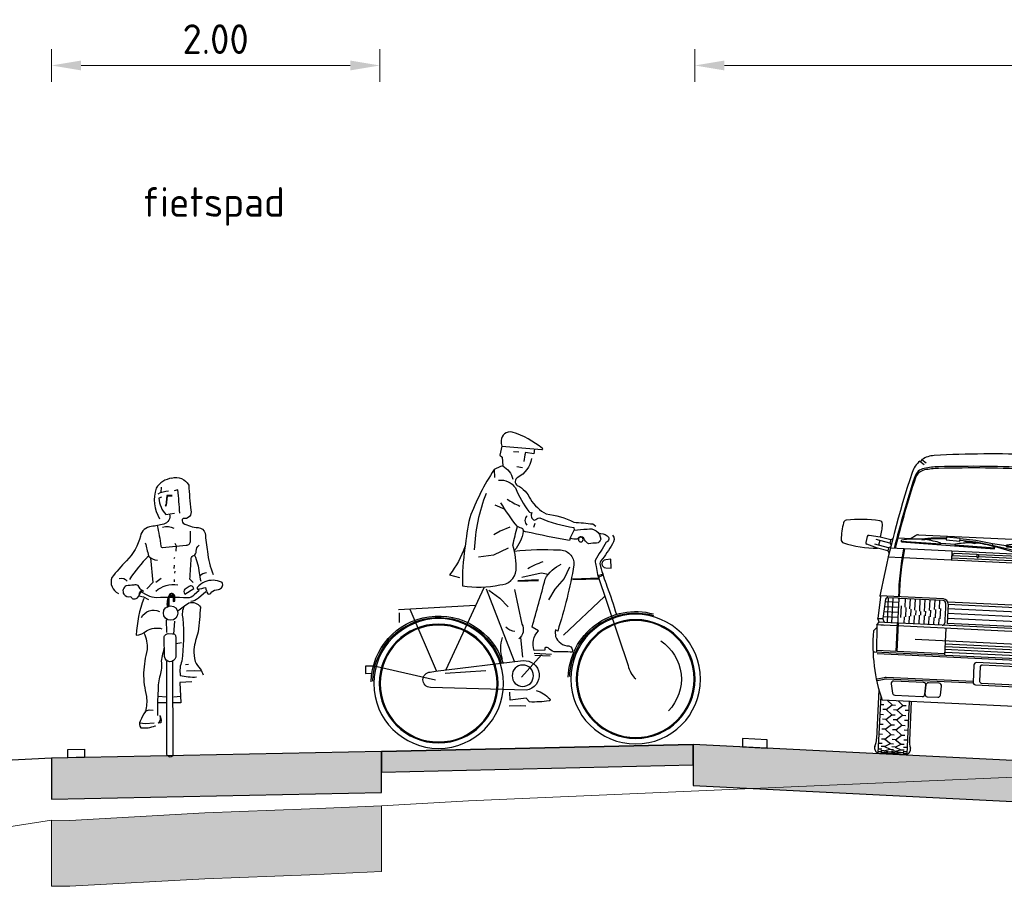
# Model space of a CAD drawing. Header units: metres. Extents: x 180716 to 180809, y 418548 to 418668.
# Tile 43 of 148: x 180771 to 180777, y 418576 to 418581. Entities that reach past the tile are written whole.
import ezdxf

# ---------------------------------------------------------------- set-up
doc = ezdxf.new("R2010")
doc.units = ezdxf.units.M
doc.layers.get('0').update_dxf_attribs({"color": 30, "lineweight": 0})
doc.layers.get('Defpoints').update_dxf_attribs({"lineweight": 0})
for name, color, linetype, lineweight in [('B-WE-GW-BERM-GD', 253, 'Continuous', 0), ('B-WE-VH-M', 253, 'Continuous', 0), ('B-WE-VH-VERHARDING_ASFALT-GD', 253, 'Continuous', 0), ('N-WE-GW-BERM-GD', 90, 'Continuous', 30), ('N-WE-VH-M', 7, 'Continuous', 18), ('N-WE-VH-VERHARDING_ASFALT-GD', 210, 'Continuous', 30), ('N-WE-VW-MARKERING-GD', 7, 'Continuous', 30), ('X-XX-AL-AANKLEDING-SD', 6, 'Continuous', 25)]:
    doc.layers.add(name, color=color, linetype=linetype, lineweight=lineweight)
doc.layers.add('B-WE-VH-VERHARDING_ASFALT-AD', color=253, linetype='Continuous', lineweight=0, transparency=0.5)
doc.layers.add('N-WE-VH-VERHARDING_ASFALT-AD', color=212, linetype='Continuous', lineweight=18, transparency=0.3)
doc.styles.add('NLCS-ISO-M100-T18', font='NLCS-ISO.ttf', dxfattribs={"height": 0.18})
doc.dimstyles.new('NLCS-M100-T18-PIJL_L2_H1', dxfattribs={"dimscale": 0.1, "dimtxt": 2.5, "dimasz": 1.8, "dimexe": 2, "dimexo": 2, "dimgap": 0.7, "dimtad": 1, "dimzin": 0, "dimdsep": 46, "dimtxsty": 'NLCS-ISO-M100-T18', "dimcen": 0, "dimdle": 2, "dimclrd": 256, "dimclre": 256, "dimclrt": 1, "dimadec": 1, "dimazin": 0, "dimtfac": 1, "dimtdec": 3, "dimtofl": 0, "dimtmove": 0, "dimatfit": 3, "dimfxl": 2, "dimfxlon": 1, "dimtfillclr": 256, "dimtolj": 1, "dimtzin": 0, "dimlwd": -1, "dimlwe": -1, "dimarcsym": 0})

# ---------------------------------------------------------------- blocks, each defined once
blk = doc.blocks.new('*D22')
at = {"layer": 'Defpoints', "color": 0, "transparency": 16777216}
for p in [(180786.1905, 418580.8173), (180775.1942, 418576.6922), (180786.1905, 418576.1366)]:
    blk.add_point(p, dxfattribs=at)
at = {"layer": 'N-WE-VH-M', "transparency": 16777216}
for p, q in [((180775.1942, 418580.7173), (180775.1942, 418580.9173)), ((180786.1905, 418580.7173), (180786.1905, 418580.9173)), ((180775.3742, 418580.8173), (180786.0105, 418580.8173))]:
    blk.add_line(p, q, dxfattribs=at)
for points in [[(180775.3742, 418580.8473), (180775.3742, 418580.7873), (180775.1942, 418580.8173)], [(180786.0105, 418580.8473), (180786.0105, 418580.7873), (180786.1905, 418580.8173)]]:
    blk.add_solid(points, dxfattribs=at)
at = {"layer": 'N-WE-VH-M', "color": 1, "transparency": 16777216, "insert": (180780.6924, 418580.9773), "char_height": 0.18, "attachment_point": 5, "style": 'NLCS-ISO-M100-T18'}
blk.add_mtext('\\A1;11.00', dxfattribs=at)
blk = doc.blocks.new('SAL-AANKLEDING_FIETSTER_VOORAANZICHT-D')
for points in [[(0.0102, 1.6936, 0.224954), (-0.0855, 1.6328, 0.218026), (-0.0646, 1.4466, -0.070213)], [(0.0102, 1.6936, -0.362904), (0.1127, 1.652, 0.015093), (0.1262, 1.4992, -0.568041), (0.0785, 1.4489, 0.463013), (0.0794, 1.4201, 0.11132), (0.1697, 1.3934, -0.31235), (0.2134, 1.3596, 0.04183), (0.2272, 1.2473, 0.074826), (0.2616, 1.1086, 1453.487325)], [(-0.0729, 1.5991, -0.105441), (-0.0101, 1.6172, -1.362009)], [(0.0585, 1.4818, 0.012848), (0.0467, 1.6221), (0.0242, 1.6179)], [(-0.0519, 1.578), (-0.0691, 1.5724, 0.16771), (-0.0256, 1.4722), (0.0264, 1.4819)], [(-0.0047, 1.4753, -0.429934), (-0.0392, 1.415, -0.021707), (-0.1148, 1.4001, 0.316506), (-0.1812, 1.3422, -0.14059), (-0.2657, 1.1907, 0.032752), (-0.3547, 1.0897, 0.39656), (-0.3146, 0.9941, 2.431502)], [(-0.0796, 1.4062, -0.027944), (-0.0566, 1.2812, 0.422814), (-0.0458, 1.273), (0.0973, 1.2873, 0.51068), (0.123, 1.3137), (0.123, 1.3717)], [(-0.0459, 1.3955, -0.201307), (0.0232, 1.3894, -0.293478)], [(-0.1511, 1.3015, -0.014584), (-0.1326, 1.2212, 0.043832), (-0.2474, 1.0786, 3.218337)], [(0.1406, 1.0593), (0.1193, 1.0811, 0.008797), (0.128, 1.207, -0.226735), (0.1429, 1.2247, 0.298471), (0.1587, 1.2496, -0.223663), (0.1754, 1.2865, -4.108203)], [(-0.1333, 1.2211, 0.170934), (-0.0771, 1.1955, 0.38449)], [(0.1474, 1.2262, -0.087706), (0.1764, 1.1193, 0.04255), (0.1854, 1.0683, -2.271623)], [(-0.3093, 1.0839, -0.322135), (-0.2611, 1.0678, 1.351223)], [(0.2218, 1.1193, 0.151778), (0.1795, 1.0988, 0.134147)], [(-0.1636, 1.0065, -0.168398), (-0.1938, 1.0421, 0.208056), (-0.2208, 1.0438, -0.01449), (-0.2667, 1.0406, 0.431381), (-0.2819, 0.9892, 0.342036), (-0.2384, 0.9754, 0.502767), (-0.2075, 0.9629, 0.321691), (-0.1874, 0.9919, -0.567898), (-0.1627, 1.0072, -1.321991)], [(-0.0872, 1.0079, -0.227843), (0.0461, 1.0452, 0.144244)], [(0.0891, 0.99), (0.1432, 1.0238, 0.561425), (0.1157, 1.0359, -0.015186), (0.0897, 1.0189, 0.437223), (0.0891, 0.99, -0.83324)], [(0.3122, 1.0622, 0.206679), (0.2107, 1.0636, 0.115586), (0.1643, 1.0302, 0.284772), (0.1682, 1.0181, 0.001883), (0.2155, 1.0295, 0.077479), (0.228, 0.9916, 0.472133), (0.2495, 1.0003, -0.166307), (0.2939, 1.018, 0.498514), (0.3168, 1.0595), (0.3122, 1.0622)], [(-0.1602, 0.9623, 0.073428), (-0.2073, 0.7409, 0.187521), (-0.1433, 0.7669, -0.191907), (-0.0497, 0.7793, 2.461001)], [(0.1766, 1.0118), (0.145, 0.986, -0.244623), (0.1043, 0.9665, 0.016865), (-0.0824, 0.9674, -0.118708), (-0.1363, 0.9812), (-0.179, 1.0031), (-0.1913, 0.9791), (-0.1617, 0.9723), (-0.1317, 0.9575)], [(0.2176, 1.004), (0.1715, 0.9648, -0.132229), (0.1251, 0.9437, 0.333695)], [(0.0466, 0.8865, -0.028217), (0.1132, 0.9359, -0.34375), (0.184, 0.9104, -0.008166), (0.1711, 0.7597, 0.053344), (0.144, 0.6535, 0.087477), (0.1524, 0.5794, 0.083197), (0.1821, 0.5357, -0.082582), (0.2004, 0.4982, -1.052457)], [(0.0855, 0.9168, 0.177371), (0.0763, 0.8421, -0.057471), (0.0702, 0.5829, 0.127258), (0.0612, 0.4959, 0.0836), (0.1599, 0.4859, 2.180609)], [(-0.1741, 0.8468, -0.408369), (-0.0653, 0.8837, 0.431027)], [(-0.1595, 0.754, -0.122303), (-0.1408, 0.652, 0.045301), (-0.162, 0.5118, 0.055524), (-0.1442, 0.367, -0.09123), (-0.1507, 0.2762, 0.06619), (-0.1815, 0.2181, 0.323893), (-0.1788, 0.1771, 0.121836), (-0.091, 0.1892, -1.824136), (-0.0913, 0.1879, -0.254)], [(-0.0351, 0.6168), (-0.0364, 0.7214, -0.443605), (-0.0131, 0.7493), (0.0139, 0.7485, -0.505348), (0.0336, 0.7263), (0.0342, 0.6058, -0.843072), (-0.0347, 0.6097), (-0.0351, 0.6168)], [(-0.0357, 0.6679, 0.016355), (-0.0548, 0.5817, -0.100875), (-0.0604, 0.4965, 0.107973), (-0.0733, 0.4037, 0.025875), (-0.0774, 0.2518, 20.285035)], [(0.0136, 0.5803), (0.0171, 0.0183, -0.965528), (-0.0194, 0.016), (-0.0202, 0.5823)]]:
    blk.add_lwpolyline(points, format="xyb")
for points in [[(-0.0557, 1.6383), (-0.0565, 1.6075)], [(0.0126, 1.5881), (-0.0198, 1.5882), (-0.0271, 1.5282)], [(0.0115, 1.5854), (-0.0173, 1.5848), (-0.0253, 1.5299)], [(0.0289, 1.2996), (0.0356, 1.2828), (0.0352, 1.251)], [(-0.1191, 1.2106), (-0.1057, 1.06), (-0.1421, 1.0207)], [(0.0264, 1.2117), (0.0213, 1.2029)], [(0.0241, 1.1658), (0.0224, 1.1444)], [(-0.088, 1.0617), (-0.0541, 1.0866)], [(0.0242, 1.0777), (0.0246, 1.0641)], [(0.0281, 1.1291), (0.0253, 1.116)], [(-0.0212, 0.756), (-0.0217, 0.8331)], [(0.0264, 0.826), (0.0202, 0.7453)], [(0.0364, 0.6889), (0.0684, 0.6956)], [(0.0941, 0.5609), (0.1121, 0.5632)], [(0.0995, 0.5236), (0.1486, 0.5251), (0.1886, 0.5234)], [(0.1314, 0.4564), (0.0584, 0.4526), (0.0651, 0.3289), (0.0187, 0.3292)], [(-0.0218, 0.3635), (-0.0738, 0.3664)], [(0.063, 0.3663), (0.022, 0.3634)], [(-0.0247, 0.3287), (-0.0737, 0.3295)], [(-0.1521, 0.2787), (-0.1273, 0.286), (-0.1041, 0.2837)], [(-0.0601, 0.2492), (-0.0542, 0.2249), (-0.0574, 0.2069), (-0.0722, 0.2048), (-0.066, 0.2113), (-0.0594, 0.2253), (-0.0596, 0.2357), (-0.0609, 0.2518)], [(-0.1835, 0.2079), (-0.152, 0.2023), (-0.0966, 0.2076)]]:
    blk.add_lwpolyline(points)
for points in [[(-0.0273, 1.5311), (-0.0299, 1.526), (-0.0232, 1.5271)], [(0.0237, 0.9487), (0.023, 0.9782), (0.0142, 0.9897), (-0.0049, 0.985), (-0.0096, 0.9705), (-0.0161, 0.9419), (-0.0146, 0.92), (-0.0093, 0.9235), (-0.0098, 0.9559), (-0.0035, 0.9815), (0.0138, 0.9806), (0.0207, 0.9728), (0.0198, 0.9485)]]:
    blk.add_lwpolyline(points, close=True)
blk.add_lwpolyline([(0.0274, 0.946), (0.0282, 0.9772, 0.668087), (-0.0071, 0.9836, 0.16058), (-0.0176, 0.9104), (-0.0054, 0.9182), (-0.0061, 0.9603, -1.047019), (0.0189, 0.9646), (0.0177, 0.9451)], format="xyb", close=True)
blk.add_circle((0.0026, 0.8743), 0.0437)
blk = doc.blocks.new('SAL-AANKLEDING_BUSJE1_VOORAANZICHT-D')
for p, q in [((-0.6873, 1.7825), (-0.6612, 1.7645)), ((-0.6752, 1.7925), (-0.6491, 1.7745)), ((0.6752, 1.7925), (0.6491, 1.7745)), ((0.6873, 1.7825), (0.6612, 1.7645)), ((-0.11, 1.68), (-0.11, 1.63)), ((-0.0144, 1.69), (-0.1, 1.69)), ((-0.0122, 1.65), (-0.015, 1.7)), ((0.0122, 1.65), (0.015, 1.7)), ((0.0144, 1.69), (0.1, 1.69)), ((0.11, 1.68), (0.11, 1.63)), ((-0.1, 1.62), (0, 1.62)), ((0, 1.65), (-0.0122, 1.65)), ((0, 1.65), (0.0122, 1.65)), ((0.1, 1.62), (0, 1.62)), ((-0.9055, 1.31), (-0.9746, 1.3174)), ((-0.693, 1.329), (-0.7183, 1.31)), ((-0.675, 1.335), (0, 1.335)), ((-0.503, 1.3294), (-0.504, 1.3124)), ((-0.4211, 1.3248), (-0.503, 1.3294)), ((-0.4221, 1.3078), (-0.4211, 1.3248)), ((-0.324, 1.3172), (-0.4212, 1.3228)), ((-0.2219, 1.3024), (-0.324, 1.3172)), ((-0.053, 1.329), (-0.0783, 1.31)), ((0.675, 1.335), (0, 1.335)), ((0.137, 1.3294), (0.136, 1.3124)), ((0.2189, 1.3248), (0.137, 1.3294)), ((0.2179, 1.3078), (0.2189, 1.3248)), ((0.316, 1.3172), (0.2188, 1.3228)), ((0.4181, 1.3024), (0.316, 1.3172)), ((0.693, 1.329), (0.7183, 1.31)), ((0.9055, 1.31), (0.9746, 1.3174)), ((-0.9855, 1.3095), (-0.9929, 1.2741)), ((-0.9199, 1.2415), (-0.9861, 1.2625)), ((-0.8521, 1.2478), (-0.9358, 1.2653)), ((-0.846, 1.2771), (-0.9296, 1.2946)), ((-0.9085, 1.2902), (-0.9146, 1.2609)), ((-0.8419, 1.2967), (-0.9055, 1.31)), ((-0.8419, 1.2967), (-0.846, 1.2771)), ((-0.846, 1.2771), (-0.8377, 1.2645)), ((-0.8419, 1.2967), (-0.8292, 1.305)), ((-0.7989, 1.31), (-0.7183, 1.31)), ((-0.7765, 1.2872), (-0.7763, 1.2972)), ((-0.7765, 1.2872), (-0.208, 1.2729)), ((-0.7764, 1.2926), (-0.5364, 1.2865)), ((-0.5365, 1.2861), (-0.5363, 1.2911)), ((-0.5363, 1.2911), (-0.4477, 1.2889)), ((-0.504, 1.3124), (-0.4221, 1.3078)), ((-0.4478, 1.2839), (-0.4477, 1.2889)), ((-0.4478, 1.2843), (-0.2079, 1.2783)), ((-0.325, 1.3073), (-0.4218, 1.3128)), ((-0.3517, 1.3058), (-0.3913, 1.308)), ((-0.3304, 1.301), (-0.3305, 1.296)), ((-0.2234, 1.2925), (-0.325, 1.3073)), ((-0.0442, 1.2456), (-0.2238, 1.2895)), ((-0.2219, 1.3024), (-0.2234, 1.2925)), ((-0.0026, 1.2511), (-0.2234, 1.2925)), ((0.0015, 1.2791), (-0.2219, 1.3024)), ((-0.208, 1.2729), (-0.2078, 1.2829)), ((-0.1365, 1.2872), (-0.1363, 1.2972)), ((-0.1365, 1.2872), (0.432, 1.2729)), ((-0.1364, 1.2934), (-0.1363, 1.2972)), ((-0.1364, 1.2926), (0.1036, 1.2865)), ((0.0139, 1.2622), (0.0105, 1.2456)), ((0.1035, 1.2861), (0.1037, 1.2911)), ((0.1037, 1.2911), (0.1923, 1.2889)), ((0.136, 1.3124), (0.2179, 1.3078)), ((0.1922, 1.2839), (0.1923, 1.2889)), ((0.1922, 1.2843), (0.4321, 1.2783)), ((0.315, 1.3073), (0.2182, 1.3128)), ((0.2883, 1.3058), (0.2487, 1.308)), ((0.3096, 1.301), (0.3095, 1.296)), ((0.4166, 1.2925), (0.315, 1.3073)), ((0.5958, 1.2456), (0.4162, 1.2895)), ((0.4181, 1.3024), (0.4166, 1.2925)), ((0.6374, 1.2511), (0.4166, 1.2925)), ((0.6415, 1.2791), (0.4181, 1.3024)), ((0.432, 1.2729), (0.4322, 1.2829)), ((0.5036, 1.2934), (0.5037, 1.2972)), ((0.6539, 1.2622), (0.6505, 1.2456)), ((0.7989, 1.31), (0.7183, 1.31)), ((0.8419, 1.2967), (0.8292, 1.305)), ((0.846, 1.2771), (0.8377, 1.2645)), ((0.8419, 1.2967), (0.9055, 1.31)), ((0.8419, 1.2967), (0.846, 1.2771)), ((0.846, 1.2771), (0.9296, 1.2946)), ((0.8521, 1.2478), (0.9358, 1.2653)), ((0.9085, 1.2902), (0.9146, 1.2609)), ((0.9199, 1.2415), (0.9861, 1.2625)), ((0.9855, 1.3095), (0.9929, 1.2741)), ((-0.8562, 1.2282), (-0.9199, 1.2415)), ((-0.8521, 1.2478), (-0.8562, 1.2282)), ((-0.8562, 1.2282), (-0.8479, 1.2155)), ((-0.8521, 1.2478), (-0.8394, 1.2561)), ((0, 1.2456), (-0.8415, 1.2456)), ((-0.4654, 1.19), (-0.4654, 1.2456)), ((0, 1.204), (-0.4654, 1.204)), ((-0.314, 1.218), (-0.465, 1.218)), ((-0.314, 1.232), (-0.4474, 1.232)), ((-0.314, 1.234), (-0.314, 1.218)), ((-0.314, 1.234), (-0.304, 1.234)), ((-0.304, 1.234), (-0.304, 1.218)), ((0, 1.232), (-0.304, 1.232)), ((0, 1.218), (-0.304, 1.218)), ((0, 1.2456), (0.8415, 1.2456)), ((0, 1.232), (0.304, 1.232)), ((0, 1.218), (0.304, 1.218)), ((0, 1.204), (0.4654, 1.204)), ((0.314, 1.234), (0.304, 1.234)), ((0.304, 1.234), (0.304, 1.218)), ((0.314, 1.234), (0.314, 1.218)), ((0.314, 1.232), (0.4474, 1.232)), ((0.314, 1.218), (0.465, 1.218)), ((0.4654, 1.19), (0.4654, 1.2456)), ((0.8521, 1.2478), (0.8394, 1.2561)), ((0.8562, 1.2282), (0.8479, 1.2155)), ((0.8521, 1.2478), (0.8562, 1.2282)), ((0.8562, 1.2282), (0.9199, 1.2415)), ((-0.768, 1.19), (-0.8521, 1.19)), ((0, 1.19), (-0.7629, 1.19)), ((0, 1.19), (0.7629, 1.19)), ((0.768, 1.19), (0.8521, 1.19)), ((-0.887, 0.948), (-0.897, 0.816)), ((-0.505, 0.953), (-0.891, 0.953)), ((-0.891, 0.953), (-0.887, 0.948)), ((-0.8564, 0.9348), (-0.8657, 0.816)), ((-0.8575, 0.92), (-0.7749, 0.92)), ((-0.8463, 0.953), (-0.847, 0.944)), ((-0.7799, 0.944), (-0.8464, 0.944)), ((-0.838, 0.793), (-0.838, 0.944)), ((-0.81, 0.793), (-0.81, 0.944)), ((-0.7749, 0.939), (-0.7749, 0.903)), ((-0.7749, 0.903), (-0.7749, 0.8251)), ((-0.505, 0.944), (-0.7699, 0.944)), ((-0.7575, 0.8284), (-0.7575, 0.8984)), ((-0.735, 0.8924), (-0.735, 0.944)), ((-0.705, 0.8844), (-0.705, 0.944)), ((-0.675, 0.8764), (-0.675, 0.944)), ((-0.645, 0.8714), (-0.645, 0.944)), ((-0.615, 0.8725), (-0.615, 0.944)), ((-0.585, 0.8792), (-0.585, 0.944)), ((-0.555, 0.886), (-0.555, 0.944)), ((-0.525, 0.8928), (-0.525, 0.944)), ((-0.49, 0.929), (-0.49, 0.9006)), ((-0.49, 0.9006), (-0.49, 0.8263)), ((0, 0.9346), (-0.475, 0.9346)), ((-0.475, 0.923), (-0.475, 0.805)), ((-0.0214, 0.92), (-0.475, 0.92)), ((-0.0063, 0.8671), (-0.02, 0.8979)), ((0, 0.8753), (-0.0117, 0.9017)), ((0, 0.9346), (0.475, 0.9346)), ((0, 0.8753), (0.0117, 0.9017)), ((0.0063, 0.8671), (0.02, 0.8979)), ((0.0214, 0.92), (0.475, 0.92)), ((0.475, 0.923), (0.475, 0.805)), ((0.49, 0.929), (0.49, 0.9006)), ((0.49, 0.9006), (0.49, 0.8263)), ((0.505, 0.953), (0.891, 0.953)), ((0.505, 0.944), (0.7699, 0.944)), ((0.525, 0.8928), (0.525, 0.944)), ((0.555, 0.886), (0.555, 0.944)), ((0.585, 0.8792), (0.585, 0.944)), ((0.615, 0.8725), (0.615, 0.944)), ((0.645, 0.8714), (0.645, 0.944)), ((0.675, 0.8764), (0.675, 0.944)), ((0.705, 0.8844), (0.705, 0.944)), ((0.735, 0.8924), (0.735, 0.944)), ((0.7575, 0.8284), (0.7575, 0.8984)), ((0.7749, 0.939), (0.7749, 0.903)), ((0.8575, 0.92), (0.7749, 0.92)), ((0.7749, 0.903), (0.7749, 0.8251)), ((0.7799, 0.944), (0.8464, 0.944)), ((0.81, 0.793), (0.81, 0.944)), ((0.838, 0.793), (0.838, 0.944)), ((0.8463, 0.953), (0.847, 0.944)), ((0.8564, 0.9348), (0.8657, 0.816)), ((0.891, 0.953), (0.887, 0.948)), ((0.887, 0.948), (0.897, 0.816)), ((-0.8623, 0.86), (-0.7749, 0.86)), ((-0.8599, 0.89), (-0.7749, 0.89)), ((-0.7275, 0.8342), (-0.7275, 0.8904)), ((-0.705, 0.793), (-0.705, 0.8386)), ((-0.6975, 0.84), (-0.6975, 0.8824)), ((-0.675, 0.793), (-0.675, 0.8444)), ((-0.6675, 0.8458), (-0.6675, 0.8745)), ((-0.645, 0.793), (-0.645, 0.848)), ((-0.6375, 0.848), (-0.6375, 0.8714)), ((-0.615, 0.793), (-0.615, 0.8473)), ((-0.6075, 0.846), (-0.6075, 0.8742)), ((-0.585, 0.793), (-0.585, 0.8423)), ((-0.5775, 0.841), (-0.5775, 0.8809)), ((-0.5475, 0.836), (-0.5475, 0.8877)), ((-0.5175, 0.8309), (-0.5175, 0.8945)), ((-0.0508, 0.895), (-0.475, 0.895)), ((-0.059, 0.865), (-0.475, 0.865)), ((-0.0158, 0.8299), (-0.0367, 0.8768)), ((-0.013, 0.8461), (-0.0314, 0.8873)), ((-0.013, 0.8461), (-0.0055, 0.8629)), ((-0.0111, 0.8281), (0, 0.8529)), ((-0.0063, 0.8671), (0.0063, 0.8671)), ((-0.0055, 0.8629), (0.0055, 0.8629)), ((0.0111, 0.8281), (0, 0.8529)), ((0.013, 0.8461), (0.0055, 0.8629)), ((0.013, 0.8461), (0.0314, 0.8873)), ((0.0158, 0.8299), (0.0367, 0.8768)), ((0.0508, 0.895), (0.475, 0.895)), ((0.059, 0.865), (0.475, 0.865)), ((0.5175, 0.8309), (0.5175, 0.8945)), ((0.5475, 0.836), (0.5475, 0.8877)), ((0.5775, 0.841), (0.5775, 0.8809)), ((0.585, 0.793), (0.585, 0.8423)), ((0.6075, 0.846), (0.6075, 0.8742)), ((0.615, 0.793), (0.615, 0.8473)), ((0.6375, 0.848), (0.6375, 0.8714)), ((0.645, 0.793), (0.645, 0.848)), ((0.6675, 0.8458), (0.6675, 0.8745)), ((0.675, 0.793), (0.675, 0.8444)), ((0.6975, 0.84), (0.6975, 0.8824)), ((0.705, 0.793), (0.705, 0.8386)), ((0.7275, 0.8342), (0.7275, 0.8904)), ((0.8599, 0.89), (0.7749, 0.89)), ((0.8623, 0.86), (0.7749, 0.86)), ((-0.901, 0.776), (-0.887, 0.793)), ((-0.897, 0.816), (-0.8657, 0.816)), ((-0.887, 0.793), (-0.897, 0.816)), ((-0.8557, 0.793), (-0.887, 0.793)), ((-0.8557, 0.793), (-0.8657, 0.816)), ((-0.8646, 0.83), (-0.7749, 0.83)), ((-0.7799, 0.793), (-0.8557, 0.793)), ((-0.7779, 0.793), (-0.7779, 0.6209)), ((-0.7749, 0.8251), (-0.7749, 0.798)), ((-0.7729, 0.793), (-0.7729, 0.6209)), ((-0.505, 0.793), (-0.7699, 0.793)), ((-0.735, 0.793), (-0.735, 0.8328)), ((-0.555, 0.793), (-0.555, 0.8372)), ((-0.525, 0.793), (-0.525, 0.8322)), ((0, 0.793), (-0.505, 0.793)), ((-0.49, 0.8263), (-0.49, 0.808)), ((-0.0508, 0.835), (-0.475, 0.835)), ((0, 0.805), (-0.475, 0.805)), ((0, 0.805), (0.475, 0.805)), ((0, 0.793), (0.505, 0.793)), ((0.0508, 0.835), (0.475, 0.835)), ((0.49, 0.8263), (0.49, 0.808)), ((0.505, 0.793), (0.7699, 0.793)), ((0.525, 0.793), (0.525, 0.8322)), ((0.555, 0.793), (0.555, 0.8372)), ((0.735, 0.793), (0.735, 0.8328)), ((0.7729, 0.793), (0.7729, 0.6209)), ((0.8646, 0.83), (0.7749, 0.83)), ((0.7749, 0.8251), (0.7749, 0.798)), ((0.7779, 0.793), (0.7779, 0.6209)), ((0.7799, 0.793), (0.8557, 0.793)), ((0.8557, 0.793), (0.8657, 0.816)), ((0.8557, 0.793), (0.887, 0.793)), ((0.897, 0.816), (0.8657, 0.816)), ((0.887, 0.793), (0.897, 0.816)), ((0.901, 0.776), (0.887, 0.793)), ((-0.9005, 0.7614), (-0.92, 0.7388)), ((-0.901, 0.776), (-0.8955, 0.611)), ((-0.853, 0.776), (-0.901, 0.776)), ((0, 0.7759), (-0.901, 0.7759)), ((-0.481, 0.7759), (-0.481, 0.611)), ((0, 0.7759), (0.901, 0.7759)), ((0.481, 0.7759), (0.481, 0.611)), ((0.853, 0.776), (0.901, 0.776)), ((0.901, 0.776), (0.8955, 0.611)), ((0.9005, 0.7614), (0.92, 0.7388)), ((0, 0.6978), (-0.665, 0.6978)), ((0, 0.68), (-0.481, 0.68)), ((0, 0.663), (-0.481, 0.663)), ((0, 0.6978), (0.665, 0.6978)), ((0, 0.68), (0.481, 0.68)), ((0, 0.663), (0.481, 0.663)), ((0, 0.611), (-0.9056, 0.611)), ((-0.481, 0.6209), (-0.8958, 0.6209)), ((0, 0.6006), (-0.8908, 0.6006)), ((0, 0.646), (-0.481, 0.646)), ((0, 0.629), (-0.481, 0.629)), ((0, 0.646), (0.481, 0.646)), ((0, 0.629), (0.481, 0.629)), ((0, 0.611), (0.9056, 0.611)), ((0, 0.6006), (0.8908, 0.6006)), ((0.481, 0.6209), (0.8958, 0.6209)), ((-0.3, 0.561), (-0.3, 0.456)), ((0, 0.576), (-0.285, 0.576)), ((-0.261, 0.5535), (-0.261, 0.4635)), ((-0.251, 0.5635), (0, 0.5635)), ((0, 0.576), (0.285, 0.576)), ((0.251, 0.5635), (0, 0.5635)), ((0.261, 0.5535), (0.261, 0.4635)), ((0.3, 0.561), (0.3, 0.456)), ((-0.8416, 0.4581), (-0.8831, 0.4468)), ((-0.8403, 0.4481), (-0.8803, 0.4372)), ((-0.3, 0.4598), (-0.8285, 0.4598)), ((-0.2987, 0.4498), (-0.8272, 0.4498)), ((-0.285, 0.441), (0, 0.441)), ((-0.251, 0.4535), (0, 0.4535)), ((0.251, 0.4535), (0, 0.4535)), ((0.285, 0.441), (0, 0.441)), ((0.2987, 0.4498), (0.8272, 0.4498)), ((0.3, 0.4598), (0.8285, 0.4598)), ((0.8403, 0.4481), (0.8803, 0.4372)), ((0.8416, 0.4581), (0.8831, 0.4468)), ((-0.87, 0.3835), (-0.87, 0.085)), ((0.87, 0.3835), (0.87, 0.085)), ((-0.8575, 0.3475), (-0.8575, 0)), ((0, 0.321), (-0.8474, 0.321)), ((-0.8154, 0.321), (-0.785, 0.295)), ((-0.7504, 0.321), (-0.72, 0.295)), ((-0.6825, 0.321), (-0.6825, 0)), ((-0.67, 0.321), (-0.67, 0.085)), ((0, 0.321), (0.8474, 0.321)), ((0.67, 0.321), (0.67, 0.085)), ((0.6825, 0.321), (0.6825, 0)), ((0.7504, 0.321), (0.72, 0.295)), ((0.8154, 0.321), (0.785, 0.295)), ((0.8575, 0.3475), (0.8575, 0)), ((-0.855, 0.295), (-0.835, 0.295)), ((-0.82, 0.265), (-0.84, 0.265)), ((-0.82, 0.265), (-0.785, 0.295)), ((-0.82, 0.265), (-0.785, 0.235)), ((-0.785, 0.295), (-0.765, 0.295)), ((-0.755, 0.265), (-0.775, 0.265)), ((-0.755, 0.265), (-0.72, 0.295)), ((-0.755, 0.265), (-0.72, 0.235)), ((-0.72, 0.295), (-0.7, 0.295)), ((-0.685, 0.265), (-0.705, 0.265)), ((0.685, 0.265), (0.705, 0.265)), ((0.72, 0.295), (0.7, 0.295)), ((0.755, 0.265), (0.72, 0.295)), ((0.755, 0.265), (0.72, 0.235)), ((0.755, 0.265), (0.775, 0.265)), ((0.785, 0.295), (0.765, 0.295)), ((0.82, 0.265), (0.785, 0.295)), ((0.82, 0.265), (0.785, 0.235)), ((0.82, 0.265), (0.84, 0.265)), ((0.855, 0.295), (0.835, 0.295)), ((-0.855, 0.235), (-0.835, 0.235)), ((-0.82, 0.205), (-0.84, 0.205)), ((-0.82, 0.205), (-0.785, 0.235)), ((-0.82, 0.205), (-0.785, 0.175)), ((-0.785, 0.235), (-0.765, 0.235)), ((-0.755, 0.205), (-0.775, 0.205)), ((-0.755, 0.205), (-0.72, 0.235)), ((-0.755, 0.205), (-0.72, 0.175)), ((-0.72, 0.235), (-0.7, 0.235)), ((-0.685, 0.205), (-0.705, 0.205)), ((0.685, 0.205), (0.705, 0.205)), ((0.72, 0.235), (0.7, 0.235)), ((0.755, 0.205), (0.72, 0.235)), ((0.755, 0.205), (0.72, 0.175)), ((0.755, 0.205), (0.775, 0.205)), ((0.785, 0.235), (0.765, 0.235)), ((0.82, 0.205), (0.785, 0.235)), ((0.82, 0.205), (0.785, 0.175)), ((0.82, 0.205), (0.84, 0.205)), ((0.855, 0.235), (0.835, 0.235)), ((-0.855, 0.175), (-0.835, 0.175)), ((-0.82, 0.145), (-0.84, 0.145)), ((-0.82, 0.145), (-0.785, 0.175)), ((-0.82, 0.145), (-0.785, 0.115)), ((-0.785, 0.175), (-0.765, 0.175)), ((-0.755, 0.145), (-0.775, 0.145)), ((-0.755, 0.145), (-0.72, 0.175)), ((-0.755, 0.145), (-0.72, 0.115)), ((-0.72, 0.175), (-0.7, 0.175)), ((-0.685, 0.145), (-0.705, 0.145)), ((0.685, 0.145), (0.705, 0.145)), ((0.72, 0.175), (0.7, 0.175)), ((0.755, 0.145), (0.72, 0.175)), ((0.755, 0.145), (0.72, 0.115)), ((0.755, 0.145), (0.775, 0.145)), ((0.785, 0.175), (0.765, 0.175)), ((0.82, 0.145), (0.785, 0.175)), ((0.82, 0.145), (0.785, 0.115)), ((0.82, 0.145), (0.84, 0.145)), ((0.855, 0.175), (0.835, 0.175)), ((-0.855, 0.115), (-0.835, 0.115)), ((-0.855, 0.06), (-0.835, 0.06)), ((-0.82, 0.085), (-0.84, 0.085)), ((-0.82, 0.085), (-0.785, 0.115)), ((-0.82, 0.085), (-0.785, 0.06)), ((-0.82, 0.04), (-0.785, 0.06)), ((-0.785, 0.115), (-0.765, 0.115)), ((-0.785, 0.06), (-0.765, 0.06)), ((-0.755, 0.085), (-0.775, 0.085)), ((-0.755, 0.085), (-0.72, 0.115)), ((-0.755, 0.085), (-0.72, 0.06)), ((-0.755, 0.04), (-0.72, 0.06)), ((-0.72, 0.115), (-0.7, 0.115)), ((-0.72, 0.06), (-0.7, 0.06)), ((-0.685, 0.085), (-0.705, 0.085)), ((0.685, 0.085), (0.705, 0.085)), ((0.72, 0.115), (0.7, 0.115)), ((0.72, 0.06), (0.7, 0.06)), ((0.755, 0.085), (0.72, 0.115)), ((0.755, 0.085), (0.72, 0.06)), ((0.755, 0.04), (0.72, 0.06)), ((0.755, 0.085), (0.775, 0.085)), ((0.785, 0.115), (0.765, 0.115)), ((0.785, 0.06), (0.765, 0.06)), ((0.82, 0.085), (0.785, 0.115)), ((0.82, 0.085), (0.785, 0.06)), ((0.82, 0.04), (0.785, 0.06)), ((0.82, 0.085), (0.84, 0.085)), ((0.855, 0.115), (0.835, 0.115)), ((0.855, 0.06), (0.835, 0.06)), ((-0.8575, 0), (-0.6825, 0)), ((-0.855, 0.025), (-0.835, 0.025)), ((-0.855, 0.01), (-0.835, 0.01)), ((-0.82, 0.04), (-0.84, 0.04)), ((-0.82, 0.015), (-0.84, 0.015)), ((-0.82, 0.005), (-0.84, 0.005)), ((-0.82, 0.04), (-0.785, 0.025)), ((-0.82, 0.015), (-0.785, 0.025)), ((-0.82, 0.015), (-0.785, 0.01)), ((-0.82, 0.005), (-0.785, 0.01)), ((-0.82, 0.005), (-0.785, 0)), ((-0.785, 0.025), (-0.765, 0.025)), ((-0.785, 0.01), (-0.765, 0.01)), ((-0.755, 0.04), (-0.775, 0.04)), ((-0.755, 0.015), (-0.775, 0.015)), ((-0.755, 0.005), (-0.775, 0.005)), ((-0.755, 0.04), (-0.72, 0.025)), ((-0.755, 0.015), (-0.72, 0.025)), ((-0.755, 0.015), (-0.72, 0.01)), ((-0.755, 0.005), (-0.72, 0.01)), ((-0.755, 0.005), (-0.72, 0)), ((-0.72, 0.025), (-0.7, 0.025)), ((-0.72, 0.01), (-0.7, 0.01)), ((-0.685, 0.04), (-0.705, 0.04)), ((-0.685, 0.015), (-0.705, 0.015)), ((-0.685, 0.005), (-0.705, 0.005)), ((0.8575, 0), (0.6825, 0)), ((0.685, 0.04), (0.705, 0.04)), ((0.685, 0.015), (0.705, 0.015)), ((0.685, 0.005), (0.705, 0.005)), ((0.72, 0.025), (0.7, 0.025)), ((0.72, 0.01), (0.7, 0.01)), ((0.755, 0.04), (0.72, 0.025)), ((0.755, 0.015), (0.72, 0.025)), ((0.755, 0.015), (0.72, 0.01)), ((0.755, 0.005), (0.72, 0.01)), ((0.755, 0.005), (0.72, 0)), ((0.755, 0.04), (0.775, 0.04)), ((0.755, 0.015), (0.775, 0.015)), ((0.755, 0.005), (0.775, 0.005)), ((0.785, 0.025), (0.765, 0.025)), ((0.785, 0.01), (0.765, 0.01)), ((0.82, 0.04), (0.785, 0.025)), ((0.82, 0.015), (0.785, 0.025)), ((0.82, 0.015), (0.785, 0.01)), ((0.82, 0.005), (0.785, 0.01)), ((0.82, 0.005), (0.785, 0)), ((0.82, 0.04), (0.84, 0.04)), ((0.82, 0.015), (0.84, 0.015)), ((0.82, 0.005), (0.84, 0.005)), ((0.855, 0.025), (0.835, 0.025)), ((0.855, 0.01), (0.835, 0.01))]:
    blk.add_line(p, q)
for points in [[(0, 1.7108, 0.072539), (-0.0059, 1.7099, 0.083707), (-0.0106, 1.7076, 0.106587), (-0.0139, 1.7039, 0.131335), (-0.015, 1.7, 0.131335)], [(-0.015, 1.7, 0.131335), (-0.0139, 1.6961, 0.106587), (-0.0106, 1.6924, 0.083707), (-0.0059, 1.6901, 0.072539), (0, 1.6892, 0.072539)], [(0, 1.7108, -0.072539), (0.0059, 1.7099, -0.083707), (0.0106, 1.7076, -0.106587), (0.0139, 1.7039, -0.131335), (0.015, 1.7, -0.131335)], [(0.015, 1.7, -0.131335), (0.0139, 1.6961, -0.106587), (0.0106, 1.6924, -0.083707), (0.0059, 1.6901, -0.072539), (0, 1.6892, -0.072539)], [(0.2141, 1.335, -0.084851), (0.2544, 1.374, -0.081148), (0.3191, 1.4043, -0.069152), (0.4, 1.4156, -0.069152), (0.4809, 1.4043, -0.081148), (0.5456, 1.374, -0.084851), (0.5859, 1.335, -0.13694)], [(0.2399, 1.335, -0.058647), (0.2656, 1.3575, -0.081148), (0.3245, 1.3851, -0.069152), (0.4, 1.3956, -0.069152), (0.4755, 1.3851, -0.081148), (0.5344, 1.3575, -0.058647), (0.5601, 1.335, -0.13694)]]:
    blk.add_lwpolyline(points, format="xyb")
for points in [[(-0.7718, 0.355), (-0.6044, 0.355, 0.394848), (-0.5894, 0.369), (-0.5857, 0.424, 0.433848), (-0.6007, 0.44), (-0.7828, 0.44, 0.473285), (-0.7975, 0.4221), (-0.7865, 0.3671, 0.357511)], [(-0.5856, 0.426), (-0.5893, 0.371, 0.433848), (-0.5743, 0.355), (-0.5094, 0.355, 0.394848), (-0.4944, 0.369), (-0.4907, 0.424, 0.433848), (-0.5057, 0.44), (-0.5706, 0.44, 0.394848)], [(0.5856, 0.426), (0.5893, 0.371, -0.433848), (0.5743, 0.355), (0.5094, 0.355, -0.394848), (0.4944, 0.369), (0.4907, 0.424, -0.433848), (0.5057, 0.44), (0.5706, 0.44, -0.394848)], [(0.7718, 0.355), (0.6044, 0.355, -0.394848), (0.5894, 0.369), (0.5857, 0.424, -0.433848), (0.6007, 0.44), (0.7828, 0.44, -0.473285), (0.7975, 0.4221), (0.7865, 0.3671, -0.357511)]]:
    blk.add_lwpolyline(points, format="xyb", close=True)
for centre, radius in [((0, 1.265), 0.0141), ((0.64, 1.265), 0.0141), ((0.64, 1.265), 0.0141), ((0, 0.865), 0.0455)]:
    blk.add_circle(centre, radius)
for centre, radius, start, end in [((-0.5862, 1.6717), 0.15, 95.98087, 126.3606), ((0.0344, -4.2519), 6.106, 90.32247, 95.98087), ((-0.0344, -4.2519), 6.106, 84.01913, 89.67753), ((0.5862, 1.6717), 0.15, 53.6394, 84.01913), ((-0.5862, 1.6717), 0.15, 132.36961, 164.33228), ((-0.6415, 1.667), 0.075, 103.50538, 165.03085), ((-0.6844, 1.7913), 0.00931, 251.77378, 6.95643), ((-0.5345, 1.2434), 0.512, 94.20514, 104.07814), ((-0.5345, 1.2434), 0.502, 94.20514, 104.07814), ((0, -6.0256), 7.8006, 90, 94.20514), ((0, -6.0256), 7.7906, 90, 94.20514), ((0, -6.0256), 7.8006, 85.79486, 90), ((0, -6.0256), 7.7906, 85.79486, 90), ((0.5345, 1.2434), 0.502, 75.92186, 85.79486), ((0.5345, 1.2434), 0.512, 75.92186, 85.79486), ((0.6415, 1.667), 0.075, 14.96915, 76.49462), ((0.6844, 1.7913), 0.00931, 173.04357, 288.22622), ((0.5862, 1.6717), 0.15, 15.66772, 47.63039), ((5.134, 0.0772), 6.0883, 164.42198, 171.72899), ((5.0109, 0.1018), 5.9401, 164.52802, 168.89843), ((5.0109, 0.1018), 5.9341, 164.57362, 168.88706), ((-0.6376, 1.6573), 0.0754, 104.63241, 162.28245), ((-0.1, 1.68), 0.01, 90, 180), ((0.1, 1.68), 0.01, 0, 90), ((0.6376, 1.6573), 0.0754, 17.71755, 75.36759), ((-5.0109, 0.1018), 5.9341, 11.11294, 15.42638), ((-5.0109, 0.1018), 5.9401, 11.10157, 15.47198), ((-5.134, 0.0772), 6.0883, 8.27101, 15.57802), ((-0.1, 1.63), 0.01, 180, 270), ((0.1, 1.63), 0.01, 270, 0), ((-0.5171, 1.2781), 0.6259, 170.00544, 179.43722), ((-1.1138, 1.3833), 0.02, 99.28505, 170.00544), ((-0.9895, 0.6232), 0.7901, 84.53208, 99.28505), ((-0.9162, 1.3898), 0.02, 0.55397, 84.53208), ((-1.2156, 1.387), 0.3195, 346.06881, 0.55397), ((1.2156, 1.387), 0.3195, 179.44603, 193.93119), ((0.9162, 1.3898), 0.02, 95.46792, 179.44603), ((0.9895, 0.6232), 0.7901, 80.71495, 95.46792), ((1.1138, 1.3833), 0.02, 9.99456, 80.71495), ((0.5171, 1.2781), 0.6259, 0.56278, 9.99456), ((-0.9757, 1.3074), 0.01, 83.95202, 168.18872), ((-0.675, 1.305), 0.03, 90, 126.8699), ((-0.5107, 0.5478), 0.7696, 89.47867, 100.66014), ((-0.5106, 0.5528), 0.7696, 89.46686, 100.66014), ((-0.035, 1.305), 0.03, 90, 126.8699), ((0.1293, 0.5478), 0.7696, 89.47867, 100.66014), ((0.1294, 0.5528), 0.7696, 89.46686, 100.66014), ((0.675, 1.305), 0.03, 53.1301, 90), ((0.9757, 1.3074), 0.01, 11.81128, 96.04798), ((-1.123, 1.2841), 0.02, 179.43722, 255.39537), ((-0.944, 1.9711), 0.73, 255.39537, 271.89051), ((-0.9831, 1.272), 0.01, 168.18872, 252.42542), ((-0.6682, 0.8226), 0.4867, 88.20631, 102.83367), ((-0.6682, 0.8226), 0.4867, 74.2853, 85.62285), ((-0.3396, 0.8144), 0.4867, 91.49612, 102.83367), ((-0.5107, 0.5478), 0.7696, 76.45883, 81.07189), ((-0.5106, 0.5528), 0.7696, 76.45883, 78.08783), ((-0.3396, 0.8144), 0.4867, 74.2853, 88.91266), ((-0.0282, 0.8226), 0.4867, 88.20631, 102.83367), ((-0.0282, 0.8226), 0.4867, 74.2853, 85.62285), ((0.3004, 0.8144), 0.4867, 91.49612, 102.83367), ((0.1293, 0.5478), 0.7696, 76.45883, 81.07189), ((0.1294, 0.5528), 0.7696, 76.45883, 78.08783), ((0.3004, 0.8144), 0.4867, 74.2853, 88.91266), ((0.944, 1.9711), 0.73, 268.10949, 284.60463), ((0.9831, 1.272), 0.01, 287.57458, 11.81128), ((1.123, 1.2841), 0.02, 284.60463, 0.56278), ((0.9101, 1.0009), 1.6887, 171.66812, 181.6239), ((0.9101, 1.0009), 1.6837, 171.64321, 181.6239), ((-0.4474, 1.214), 0.018, 90, 180), ((-0.309, 1.2191), 0.00513, 192.68038, 347.31962), ((0.309, 1.2191), 0.00513, 192.68038, 347.31962), ((0.4474, 1.214), 0.018, 0, 90), ((-0.9101, 1.0009), 1.6837, 358.3761, 8.35679), ((-0.9101, 1.0009), 1.6887, 358.3761, 8.33188), ((-0.8464, 0.934), 0.01, 90, 175.50742), ((-0.7799, 0.939), 0.005, 360, 90), ((-0.7699, 0.939), 0.005, 90, 180), ((-0.505, 0.923), 0.03, 0, 90), ((-0.505, 0.929), 0.015, 0, 90), ((0, 0.865), 0.059, 90, 270), ((0, 0.865), 0.0385, 121.31381, 144.60535), ((0, 0.865), 0.0385, 72.26113, 107.73887), ((0, 0.865), 0.059, 270, 90), ((0, 0.865), 0.0385, 35.39465, 58.68619), ((0.505, 0.923), 0.03, 90, 180), ((0.505, 0.929), 0.015, 90, 180), ((0.7699, 0.939), 0.005, 0, 90), ((0.7799, 0.939), 0.005, 90, 180), ((0.8464, 0.934), 0.01, 4.49258, 90), ((0, 0.865), 0.0385, 162.20081, 245.79919), ((0, 0.865), 0.0385, 294.20081, 17.79919), ((-0.7799, 0.798), 0.005, 270, 360), ((-0.7699, 0.798), 0.005, 180, 270), ((-0.505, 0.808), 0.015, 270, 360), ((0, 0.865), 0.0385, 253.31381, 286.68619), ((0.505, 0.808), 0.015, 180, 270), ((0.7699, 0.798), 0.005, 270, 0), ((0.7799, 0.798), 0.005, 180, 270), ((0.1081, 0.7023), 1.0288, 177.97011, 201.75428), ((-0.1081, 0.7023), 1.0288, 338.24572, 2.02989), ((-0.9056, 0.601), 0.01, 90, 185.70761), ((0.9056, 0.601), 0.01, 354.29239, 90), ((-0.285, 0.561), 0.015, 90, 180), ((-0.251, 0.5535), 0.01, 90, 180), ((0.251, 0.5535), 0.01, 0, 90), ((0.285, 0.561), 0.015, 0, 90), ((-0.8285, 0.4098), 0.05, 90, 105.15437), ((-0.8272, 0.3998), 0.05, 90, 105.15437), ((-0.285, 0.456), 0.015, 180, 270), ((-0.251, 0.4635), 0.01, 180, 270), ((0.251, 0.4635), 0.01, 270, 0), ((0.285, 0.456), 0.015, 270, 0), ((0.8272, 0.3998), 0.05, 74.84563, 90), ((0.8285, 0.4098), 0.05, 74.84563, 90), ((-1.0114, 0.085), 0.1414, 340.80093, 0), ((-0.5286, 0.085), 0.1414, 180, 199.19907), ((0.5286, 0.085), 0.1414, 340.80093, 360), ((1.0114, 0.085), 0.1414, 180, 199.19907), ((-0.8498, 0.0287), 0.0297, 160.80093, 254.95104), ((-0.6902, 0.0287), 0.0297, 285.04896, 19.19907), ((0.6902, 0.0287), 0.0297, 160.80093, 254.95104), ((0.8498, 0.0287), 0.0297, 285.04896, 19.19907)]:
    blk.add_arc(centre, radius, start, end)
blk = doc.blocks.new('*D21')
at = {"layer": 'Defpoints', "color": 0, "transparency": 16777216}
for p in [(180773.2798, 418580.8173), (180773.2798, 418576.6491), (180771.2836, 418576.6089)]:
    blk.add_point(p, dxfattribs=at)
at = {"layer": 'N-WE-VH-M', "transparency": 16777216}
for p, q in [((180771.2836, 418580.7173), (180771.2836, 418580.9173)), ((180773.2798, 418580.7173), (180773.2798, 418580.9173)), ((180771.4636, 418580.8173), (180773.0998, 418580.8173))]:
    blk.add_line(p, q, dxfattribs=at)
for points in [[(180771.4636, 418580.8473), (180771.4636, 418580.7873), (180771.2836, 418580.8173)], [(180773.0998, 418580.8473), (180773.0998, 418580.7873), (180773.2798, 418580.8173)]]:
    blk.add_solid(points, dxfattribs=at)
at = {"layer": 'N-WE-VH-M', "color": 1, "transparency": 16777216, "insert": (180772.2817, 418580.9773), "char_height": 0.18, "attachment_point": 5, "style": 'NLCS-ISO-M100-T18'}
blk.add_mtext('\\A1;2.00', dxfattribs=at)
blk = doc.blocks.new('SAL-AANKLEDING_FIETSER_ZIJAANZICHT-D')
for points in [[(0.9283, 1.8074, -0.097744), (1.1106, 1.91, -0.247186), (1.1582, 1.902, -0.230348), (1.1789, 1.8609, -0.042375), (1.1766, 1.8279), (0.9322, 1.8009, -0.639398), (0.9283, 1.8074, -5.241197)], [(0.977, 1.8059), (0.9818, 1.7767), (1.0334, 1.7848, -0.010165), (1.0435, 1.7314, 0.268881)], [(1.1766, 1.8279), (1.1893, 1.7725), (1.1755, 1.7597), (1.1728, 1.7066, 0.225021), (1.114, 1.6244, 3.818404)], [(0.9964, 1.7475, 0.224743), (1.0836, 1.6348, -0.561756), (1.0873, 1.5862, 0.177111), (1.0092, 1.5011, -0.133641), (0.9145, 1.4095, 0.091635), (0.7483, 1.3557, 0.00955), (0.6327, 1.3422), (0.6162, 1.3281)], [(1.2255, 1.6854, -0.060395), (1.3801, 1.3964, -0.029589), (1.4137, 1.2137, -0.04328), (1.434, 0.9839, -0.091476), (1.2073, 0.9851, -0.383264), (1.1058, 1.072, -0.085519), (1.1213, 1.2233, 0.012343), (1.0923, 1.3363, 0.037809), (1.1891, 1.484, -1.949099)], [(1.2003, 1.6213, 0.282424), (1.0991, 1.5712, -0.062818), (1.0205, 1.4265, -0.294006), (1.0018, 1.4191, -0.47125), (0.9871, 1.3727, 0.107819), (0.9554, 1.3871, -0.069946), (0.7483, 1.324), (0.748, 1.3069, 0.024966), (0.6684, 1.3115, 0.472963), (0.5874, 1.2493, 0.280086), (0.6131, 1.2245, -0.056636), (0.6602, 1.2219, 0.152897), (0.6856, 1.2466, -0.742753), (0.7291, 1.2521, 0.137974), (0.7722, 1.2586), (0.748, 1.3069)], [(1.1502, 1.5046, -0.044625), (1.075, 1.461, 2.387938)], [(1.2771, 1.542, -0.086503), (1.357, 1.2021, 0.558657)], [(1.0307, 1.4011, -0.431942), (1.0343, 1.3431, -0.34357)], [(0.7722, 1.2586), (0.7777, 1.2444, 0.00707), (1.0429, 1.3036, 0.313809), (1.0594, 1.3221, -0.016561), (1.0923, 1.3363, 1.496554)], [(0.5142, 1.2723, 0.362338), (0.5172, 1.2184, 0.040355), (0.5894, 1.1164, -0.322896), (0.5918, 1.0837, -0.030184), (0.556, 0.962, 0.022452), (0.5025, 0.7897, 0.230348)], [(0.5987, 1.2841, 0.161443), (0.5474, 1.2686, 0.631256), (0.5541, 1.2301, -0.005832), (0.6235, 1.1194, -0.130397), (0.6183, 1.0828), (0.6113, 1.0355)], [(1.0571, 1.3074, 0.137783), (1.1139, 1.1915, 12.495499)], [(1.4135, 1.2204, 0.080355), (1.5104, 1.0527), (1.4501, 1.0354)], [(1.1142, 1.1868, 0.049026), (0.8415, 1.1886, 0.461421), (0.7538, 1.0956, 0.036509), (0.8614, 0.6965), (0.8744, 0.704, -0.108768), (0.8746, 0.6643, -0.32965), (0.795, 0.605, 0.409016), (0.7754, 0.5667, -0.002261), (0.8858, 0.5709, 0.147653), (0.922, 0.5961, -0.185501), (0.9418, 0.5967), (0.9425, 0.5829), (1.0074, 0.5812, 0.278323), (0.9782, 0.7009), (1.0164, 0.7233, -0.006504), (0.9304, 1.014, 0.15765), (0.831, 1.1024, 0.383042)], [(1.0347, 1.0805, 0.048376), (0.9393, 1.1204, 3.699371)], [(0.6113, 1.0355), (0.4383, 0.477, -0.145582), (0.3939, 0.3949, 1.205369)], [(1.071, 1.0286), (0.9531, 1.0528, -0.014956), (0.9105, 1.0429, 2.087342)], [(1.1186, 0.955), (1.0776, 0.7439, 0.36291), (1.099, 0.654, 12.959953)], [(1.1752, 0.7288, -0.197294), (1.1215, 0.7007, 2.854092)], [(1.1998, 0.6654, -0.160943), (1.2019, 0.5332, -1.574721)], [(1.6102, 0.4701), (1.0748, 0.5213, 0.977662), (1.0598, 0.3424), (1.6429, 0.3716, 0.969827), (1.6411, 0.4648), (1.6102, 0.4701)], [(0.9995, 0.3385, 0.11677), (0.9187, 0.286, 0.619154), (0.9235, 0.2728, 0.045138), (1.0425, 0.2697), (1.0622, 0.2939), (1.1598, 0.2832), (1.1605, 0.3326)]]:
    blk.add_lwpolyline(points, format="xyb")
for points in [[(1.1049, 1.7921), (1.0722, 1.7907)], [(1.0872, 1.7009), (1.0531, 1.6939)], [(1.1728, 1.7066), (1.1869, 1.7046), (1.2255, 1.6854), (1.2239, 1.6373)], [(1.2266, 1.4714), (1.1668, 1.4444)], [(0.986, 1.3535), (0.9936, 1.3295)], [(1.1377, 1.3333), (1.1981, 1.3119), (1.2357, 1.29)], [(1.1502, 1.2066), (1.2419, 1.1664), (1.3325, 1.1568)], [(0.7805, 1.0832), (0.8154, 1.0146), (0.8726, 0.9516), (0.9124, 0.8879)], [(0.5822, 1.027), (0.6072, 1.0154)], [(0.5834, 1.0344), (0.6098, 1.0258)], [(0.6007, 1.0121), (0.7648, 1.0101)], [(0.6007, 1.0068), (0.7648, 1.0049)], [(0.9712, 1.004), (1.096, 1.0019)], [(0.9713, 1.01), (1.0961, 1.0078)], [(1.2902, 0.9616), (1.1306, 0.5202)], [(1.3052, 0.9694), (1.5458, 0.4762)], [(0.5719, 0.8995), (0.8266, 0.6713)], [(1.274, 0.9549), (1.2084, 0.9041), (1.1585, 0.8503)], [(1.3574, 0.8624), (1.8261, 0.8468)], [(1.7578, 0.8502), (1.6053, 0.4729)], [(1.8228, 0.8295), (1.8228, 0.7691)], [(1.0877, 0.6613), (1.078, 0.5435)], [(1.0071, 0.5654), (0.903, 0.5564)], [(1.0028, 0.5534), (0.9102, 0.5479)], [(1.0866, 0.4219), (0.9631, 0.5539)], [(1.6115, 0.4139), (1.9813, 0.508)], [(1.9837, 0.5083), (2.0344, 0.5083), (2.0344, 0.4652), (1.9993, 0.4652)], [(1.5518, 0.4554), (1.3034, 0.467)], [(1.1665, 0.2487), (1.0969, 0.2498), (1.0652, 0.2471)]]:
    blk.add_lwpolyline(points)
blk.add_lwpolyline([(0.5591, 1.1226, -0.979792), (0.5601, 1.0741), (0.5275, 1.0712), (0.5284, 1.1256)], format="xyb", close=True)
for centre, radius in [((0.7088, 1.2492), 0.0145), ((0.394, 0.394), 0.394), ((1.5921, 0.394), 0.394), ((0.394, 0.394), 0.361), ((0.394, 0.394), 0.3552), ((1.5921, 0.394), 0.361), ((1.5921, 0.394), 0.3552), ((1.0794, 0.4294), 0.0649)]:
    blk.add_circle(centre, radius)
for centre, radius, start, end in [((0.394, 0.394), 0.4103, 2.82387, 106.50148), ((0.394, 0.394), 0.401, 3.3913, 106.89641), ((1.5921, 0.394), 0.4103, 2.82387, 163.27081), ((1.5921, 0.394), 0.401, 3.3913, 163.09504), ((0.394, 0.394), 0.2776, 124.644, 225.3941)]:
    blk.add_arc(centre, radius, start, end)

msp = doc.modelspace()

# ---------------------------------------------------------------- hatches: boundary and pattern name
at = {"layer": 'B-WE-VH-VERHARDING_ASFALT-AD'}
h = msp.add_hatch(color=256, dxfattribs=at)
h.dxf.hatch_style = 1
h.paths.add_polyline_path([(180773.2898, 418575.9191), (180773.2898, 418576.3191), (180772.8541, 418576.3002), (180772.2151, 418576.2755), (180771.396, 418576.23), (180771.2836, 418576.2313), (180771.2836, 418575.8313), (180771.396, 418575.83), (180772.2151, 418575.8755), (180772.8541, 418575.9002)])
at = {"layer": 'N-WE-VH-VERHARDING_ASFALT-AD'}
h = msp.add_hatch(color=256, dxfattribs=at)
h.dxf.hatch_style = 1
h.paths.add_polyline_path([(180773.2898, 418576.6491), (180771.2836, 418576.6089), (180771.2836, 418576.3589), (180773.2898, 418576.399)])
h = msp.add_hatch(color=256, dxfattribs=at)
h.dxf.hatch_style = 1
h.paths.add_polyline_path([(180775.1842, 418576.6922), (180773.2898, 418576.6491), (180773.2898, 418576.524), (180775.1842, 418576.5672)])
h = msp.add_hatch(color=256, dxfattribs=at)
h.dxf.hatch_style = 1
h.paths.add_polyline_path([(180779.1905, 418576.4919), (180775.1842, 418576.6922), (180775.1842, 418576.4419), (180779.1905, 418576.2416)])

# ---------------------------------------------------------------- linework, layer by layer
at = {"layer": 'B-WE-GW-BERM-GD', "flags": 128}
msp.add_lwpolyline([(180770.8271, 418576.1616), (180771.2836, 418576.2313), (180771.396, 418576.23), (180772.2151, 418576.2755), (180772.8541, 418576.3002), (180773.2898, 418576.3191), (180773.8196, 418576.3485), (180777.228, 418576.4966), (180777.5788, 418576.5604), (180777.6225, 418576.565), (180779.2132, 418576.4909), (180780.2653, 418576.4381), (180780.4953, 418576.4291), (180780.59, 418576.4221), (180781.1498, 418576.3956), (180783.5957, 418576.253), (180784.0817, 418576.221), (180784.2558, 418576.1865), (180784.4095, 418576.1583), (180784.815, 418576.1377), (180788.3507, 418575.9382)], dxfattribs=at)
at = {"layer": 'B-WE-VH-VERHARDING_ASFALT-GD'}
msp.add_lwpolyline([(180773.2898, 418575.9191), (180773.2898, 418576.3191), (180772.8541, 418576.3002), (180772.2151, 418576.2755), (180771.396, 418576.23), (180771.2836, 418576.2313), (180771.2836, 418575.8313), (180771.396, 418575.83), (180772.2151, 418575.8755), (180772.8541, 418575.9002)], close=True, dxfattribs=at)
at = {"layer": 'N-WE-GW-BERM-GD', "flags": 128}
msp.add_lwpolyline([(180771.2836, 418576.6089), (180770.2011, 418576.5548)], dxfattribs=at)
at = {"layer": 'N-WE-VH-VERHARDING_ASFALT-GD', "flags": 128}
for points in [[(180773.2898, 418576.6491), (180771.2836, 418576.6089), (180771.2836, 418576.3589), (180773.2898, 418576.399)], [(180775.1842, 418576.6922), (180773.2898, 418576.6491), (180773.2898, 418576.524), (180775.1842, 418576.5672)], [(180779.1905, 418576.4919), (180775.1842, 418576.6922), (180775.1842, 418576.4419), (180779.1905, 418576.2416)]]:
    msp.add_lwpolyline(points, close=True, dxfattribs=at)
msp.add_lwpolyline([(180773.2898, 418576.6491), (180775.1842, 418576.6922)], dxfattribs=at)
at = {"layer": 'N-WE-VW-MARKERING-GD', "flags": 128}
for points in [[(180775.6342, 418576.7198), (180775.4842, 418576.7273), (180775.4842, 418576.6772), (180775.6342, 418576.6697)], [(180771.3836, 418576.6615), (180771.4836, 418576.664), (180771.4836, 418576.6139), (180771.3836, 418576.6114)]]:
    msp.add_lwpolyline(points, close=True, dxfattribs=at)

# ---------------------------------------------------------------- block references
at = {"layer": 'X-XX-AL-AANKLEDING-SD', "xscale": -1, "rotation": 1.283269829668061}
msp.add_blockref('SAL-AANKLEDING_FIETSER_ZIJAANZICHT-D', (180775.2378, 418576.7039), dxfattribs=at)
at = {"layer": 'X-XX-AL-AANKLEDING-SD', "rotation": 357.275678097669}
msp.add_blockref('SAL-AANKLEDING_BUSJE1_VOORAANZICHT-D', (180777.1645, 418576.5999), dxfattribs=at)
at = {"layer": 'X-XX-AL-AANKLEDING-SD'}
msp.add_blockref('SAL-AANKLEDING_FIETSTER_VOORAANZICHT-D', (180772.0054, 418576.6159), dxfattribs=at)

# ---------------------------------------------------------------- texts
at = {"layer": 'B-WE-VH-M', "insert": (180771.8331, 418580.0779), "char_height": 0.18, "attachment_point": 1, "style": 'NLCS-ISO-M100-T18'}
msp.add_mtext_dynamic_manual_height_columns('fietspad', width=1.402386, gutter_width=12.5, heights=[0], dxfattribs=at)

# ---------------------------------------------------------------- dimensions: what is measured, and where the dimension line sits
at = {"layer": 'N-WE-VH-M'}
for base, p1, p2, picture, middle in [((180773.2798, 418580.8173), (180771.2836, 418576.6089), (180773.2798, 418576.6491), '*D21', (180772.2817, 418580.9773)), ((180786.1905, 418580.8173), (180775.1942, 418576.6922), (180786.1905, 418576.1366), '*D22', (180780.6924, 418580.9773))]:
    dim = msp.add_linear_dim(base=base, p1=p1, p2=p2, dimstyle='NLCS-M100-T18-PIJL_L2_H1', override={"dimexe": 1, "dimexo": 1, "dimdle": 1, "dimtofl": 1, "dimfxl": 1}, dxfattribs=at)
    dim.commit()
    dim.dimension.update_dxf_attribs({"geometry": picture, "text_midpoint": middle})

doc.saveas('drawing.dxf')
